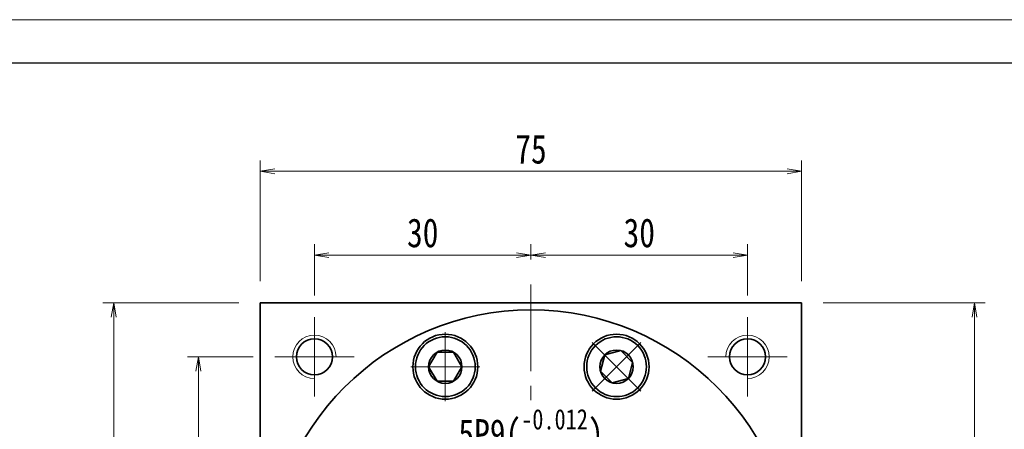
# Model space of a CAD drawing. Header units: millimetres. Extents: x -2 to 505, y 0 to 357.
# Tile 8 of 8: x 241 to 377, y 301 to 357. Entities that reach past the tile are written whole.
import ezdxf

# ---------------------------------------------------------------- set-up
doc = ezdxf.new("R2010")
doc.units = ezdxf.units.MM
doc.set_wipeout_variables(frame=1)
doc.linetypes.add('点画线', pattern=[18, 12, -2, 2, -2])
for name, color, linetype, lineweight in [('中心线层', 1, '点画线', 18), ('图框_外框线', 7, 'Continuous', 18), ('尺寸线层', 3, 'Continuous', 18), ('粗实线层', 7, 'Continuous', 35)]:
    doc.layers.add(name, color=color, linetype=linetype, lineweight=lineweight)
doc.styles.add('宋体', font='SimSun.ttf', dxfattribs={"width": 0.8})
doc.dimstyles.new('A水平标注$0', dxfattribs={"dimtxt": 3.5, "dimasz": 2, "dimexe": 1.5, "dimexo": 3, "dimgap": 1.1, "dimtad": 1, "dimtoh": 1, "dimdec": 4, "dimdsep": 46, "dimtxsty": '宋体', "dimblk": 'OPEN', "dimcen": 3, "dimclrd": 3, "dimclre": 3, "dimclrt": 6, "dimadec": 0, "dimazin": 0, "dimtm": 1e-09, "dimtfac": 1, "dimtdec": 4, "dimtix": 1, "dimtmove": 0, "dimatfit": 3, "dimldrblk": 'OPEN', "dimfxl": 0, "dimlwd": 13, "dimlwe": 13, "dimarcsym": 0})

# ---------------------------------------------------------------- blocks, each defined once
blk = doc.blocks.new('_Open')
at = {"color": 0, "linetype": 'ByBlock', "lineweight": -2}
for p, q in [((-1, 0.167), (0, 0)), ((-1, -0.167), (0, 0)), ((0, 0), (-1, 0))]:
    blk.add_line(p, q, dxfattribs=at)
blk = doc.blocks.new('*D7')
at = {"layer": 'Defpoints', "color": 0, "transparency": 16777216}
for p in [(281.83, 324.68), (311.83, 321.09), (281.83, 316.09)]:
    blk.add_point(p, dxfattribs=at)
at = {"layer": '尺寸线层', "color": 3, "lineweight": 13, "transparency": 16777216}
for p, q in [((281.83, 319.09), (281.83, 326.18)), ((311.83, 324.09), (311.83, 326.18)), ((309.83, 324.68), (283.83, 324.68))]:
    blk.add_line(p, q, dxfattribs=at)
at = {"layer": '尺寸线层', "color": 3, "lineweight": 13, "transparency": 16777216, "xscale": 2, "yscale": 2, "zscale": 2, "rotation": 180}
blk.add_blockref('_Open', (281.83, 324.68), dxfattribs=at)
at = {"layer": '尺寸线层', "color": 3, "lineweight": 13, "transparency": 16777216, "xscale": 2, "yscale": 2, "zscale": 2}
blk.add_blockref('_Open', (311.83, 324.68), dxfattribs=at)
at = {"layer": '尺寸线层', "color": 6, "transparency": 16777216, "insert": (296.83, 327.74), "char_height": 4, "attachment_point": 5, "style": '宋体', "bg_fill": 3, "box_fill_scale": 1.1, "bg_fill_color": 257, "bg_fill_transparency": 0}
blk.add_mtext('30', dxfattribs=at)
blk = doc.blocks.new('*D8')
at = {"layer": 'Defpoints', "color": 0, "transparency": 16777216}
for p in [(341.83, 324.68), (311.83, 321.09), (341.83, 316.09)]:
    blk.add_point(p, dxfattribs=at)
at = {"layer": '尺寸线层', "color": 3, "lineweight": 13, "transparency": 16777216}
for p, q in [((311.83, 324.09), (311.83, 326.18)), ((341.83, 319.09), (341.83, 326.18)), ((313.83, 324.68), (339.83, 324.68))]:
    blk.add_line(p, q, dxfattribs=at)
at = {"layer": '尺寸线层', "color": 3, "lineweight": 13, "transparency": 16777216, "xscale": 2, "yscale": 2, "zscale": 2, "rotation": 180}
blk.add_blockref('_Open', (311.83, 324.68), dxfattribs=at)
at = {"layer": '尺寸线层', "color": 3, "lineweight": 13, "transparency": 16777216, "xscale": 2, "yscale": 2, "zscale": 2}
blk.add_blockref('_Open', (341.83, 324.68), dxfattribs=at)
at = {"layer": '尺寸线层', "color": 6, "transparency": 16777216, "insert": (326.83, 327.74), "char_height": 4, "attachment_point": 5, "style": '宋体', "bg_fill": 3, "box_fill_scale": 1.1, "bg_fill_color": 257, "bg_fill_transparency": 0}
blk.add_mtext('30', dxfattribs=at)
blk = doc.blocks.new('*D9')
at = {"layer": 'Defpoints', "color": 0, "transparency": 16777216}
for p in [(274.33, 336.29), (274.33, 318.09), (349.33, 318.09)]:
    blk.add_point(p, dxfattribs=at)
at = {"layer": '尺寸线层', "color": 3, "lineweight": 13, "transparency": 16777216}
for p, q in [((274.33, 321.09), (274.33, 337.79)), ((349.33, 321.09), (349.33, 337.79)), ((347.33, 336.29), (276.33, 336.29))]:
    blk.add_line(p, q, dxfattribs=at)
at = {"layer": '尺寸线层', "color": 3, "lineweight": 13, "transparency": 16777216, "xscale": 2, "yscale": 2, "zscale": 2, "rotation": 180}
blk.add_blockref('_Open', (274.33, 336.29), dxfattribs=at)
at = {"layer": '尺寸线层', "color": 3, "lineweight": 13, "transparency": 16777216, "xscale": 2, "yscale": 2, "zscale": 2}
blk.add_blockref('_Open', (349.33, 336.29), dxfattribs=at)
at = {"layer": '尺寸线层', "color": 6, "transparency": 16777216, "insert": (311.83, 339.33), "char_height": 4, "attachment_point": 5, "style": '宋体', "bg_fill": 3, "box_fill_scale": 1.1, "bg_fill_color": 257, "bg_fill_transparency": 0}
blk.add_mtext('75', dxfattribs=at)
blk = doc.blocks.new('*D10')
at = {"layer": 'Defpoints', "color": 0, "transparency": 16777216}
for p in [(274.33, 318.09), (254.02, 243.09), (274.33, 243.09)]:
    blk.add_point(p, dxfattribs=at)
at = {"layer": '尺寸线层', "color": 3, "lineweight": 13, "transparency": 16777216}
for p, q in [((271.33, 318.09), (252.52, 318.09)), ((254.02, 316.09), (254.02, 245.09)), ((271.33, 243.09), (252.52, 243.09))]:
    blk.add_line(p, q, dxfattribs=at)
at = {"layer": '尺寸线层', "color": 3, "lineweight": 13, "transparency": 16777216, "xscale": 2, "yscale": 2, "zscale": 2}
for p, rotation in [((254.02, 318.09), 90), ((254.02, 243.09), 270)]:
    blk.add_blockref('_Open', p, dxfattribs=dict(at, rotation=rotation))
at = {"layer": '尺寸线层', "color": 6, "transparency": 16777216, "insert": (250.99, 280.59), "char_height": 4, "attachment_point": 5, "rotation": 90, "style": '宋体', "bg_fill": 3, "box_fill_scale": 1.1, "bg_fill_color": 257, "bg_fill_transparency": 0}
blk.add_mtext('75', dxfattribs=at)
blk = doc.blocks.new('*D11')
at = {"layer": 'Defpoints', "color": 0, "transparency": 16777216}
for p in [(276.33, 310.59), (265.75, 280.59), (271.33, 280.59)]:
    blk.add_point(p, dxfattribs=at)
at = {"layer": '尺寸线层', "color": 3, "lineweight": 13, "transparency": 16777216}
for p, q in [((273.33, 310.59), (264.25, 310.59)), ((265.75, 308.59), (265.75, 282.59)), ((268.33, 280.59), (264.25, 280.59))]:
    blk.add_line(p, q, dxfattribs=at)
at = {"layer": '尺寸线层', "color": 3, "lineweight": 13, "transparency": 16777216, "xscale": 2, "yscale": 2, "zscale": 2}
for p, rotation in [((265.75, 310.59), 90), ((265.75, 280.59), 270)]:
    blk.add_blockref('_Open', p, dxfattribs=dict(at, rotation=rotation))
at = {"layer": '尺寸线层', "color": 6, "transparency": 16777216, "insert": (262.7, 295.59), "char_height": 4, "attachment_point": 5, "rotation": 90, "style": '宋体', "bg_fill": 3, "box_fill_scale": 1.1, "bg_fill_color": 257, "bg_fill_transparency": 0}
blk.add_mtext('30', dxfattribs=at)
blk = doc.blocks.new('*X6')
at = {"layer": '中心线层', "linetype": '点画线', "lineweight": 18}
for p, q in [((0, -4.76), (0, 4.76)), ((-4.76, 0), (4.76, 0))]:
    blk.add_line(p, q, dxfattribs=at)
at = {"layer": '粗实线层'}
for p, q in [((-2.31, 0), (-1.15, 2)), ((-1.15, 2), (1.15, 2)), ((2.31, 0), (1.15, 2)), ((2.31, 0), (1.15, 2)), ((-2.31, 0), (-1.15, -2)), ((2.31, 0), (1.15, -2)), ((-1.15, -2), (1.15, -2))]:
    blk.add_line(p, q, dxfattribs=at)
blk.add_circle((0, 0), 2.31, dxfattribs=at)
for start, end in [(0, 180), (180, 360)]:
    blk.add_arc((0, 0), 4.14, start, end, dxfattribs=at)
blk = doc.blocks.new('*D14')
at = {"layer": 'Defpoints', "color": 0, "transparency": 16777216}
for p in [(349.33, 318.09), (341.63, 151.59), (373.27, 151.59)]:
    blk.add_point(p, dxfattribs=at)
at = {"layer": '尺寸线层', "color": 3, "lineweight": 13, "transparency": 16777216}
for p, q in [((352.33, 318.09), (374.77, 318.09)), ((373.27, 316.09), (373.27, 153.59)), ((344.63, 151.59), (374.77, 151.59))]:
    blk.add_line(p, q, dxfattribs=at)
at = {"layer": '尺寸线层', "color": 3, "lineweight": 13, "transparency": 16777216, "xscale": 2, "yscale": 2, "zscale": 2}
for p, rotation in [((373.27, 318.09), 89.99999999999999), ((373.27, 151.59), 270)]:
    blk.add_blockref('_Open', p, dxfattribs=dict(at, rotation=rotation))
at = {"layer": '尺寸线层', "color": 6, "transparency": 16777216, "insert": (370.21, 234.84), "char_height": 4, "attachment_point": 5, "rotation": 90, "style": '宋体', "bg_fill": 3, "box_fill_scale": 1.1, "bg_fill_color": 257, "bg_fill_transparency": 0}
blk.add_mtext('166.5', dxfattribs=at)
blk = doc.blocks.new('*D27')
at = {"layer": 'Defpoints', "color": 0, "transparency": 16777216}
for p in [(309.33, 295.39), (309.33, 289.69), (314.33, 289.69)]:
    blk.add_point(p, dxfattribs=at)
at = {"layer": '尺寸线层', "color": 3, "lineweight": 13, "transparency": 16777216}
for p, q in [((309.33, 292.69), (309.33, 296.89)), ((314.33, 292.69), (314.33, 296.89)), ((307.33, 295.39), (305.33, 295.39)), ((314.33, 295.39), (309.33, 295.39)), ((316.33, 295.39), (318.33, 295.39))]:
    blk.add_line(p, q, dxfattribs=at)
at = {"layer": '尺寸线层', "color": 3, "lineweight": 13, "transparency": 16777216, "xscale": 2, "yscale": 2, "zscale": 2}
blk.add_blockref('_Open', (309.33, 295.39), dxfattribs=at)
at = {"layer": '尺寸线层', "color": 3, "lineweight": 13, "transparency": 16777216, "xscale": 2, "yscale": 2, "zscale": 2, "rotation": 180}
blk.add_blockref('_Open', (314.33, 295.39), dxfattribs=at)
at = {"layer": '尺寸线层', "color": 6, "transparency": 16777216, "insert": (311.83, 299.97), "char_height": 4, "attachment_point": 5, "style": '宋体', "bg_fill": 3, "box_fill_scale": 1.1, "bg_fill_color": 257, "bg_fill_transparency": 0}
blk.add_mtext('{\\A1;\\A1;5P9({\\H0.707107x;\\S-0.012^ -0.042;})}', dxfattribs=at)

msp = doc.modelspace()

# ---------------------------------------------------------------- linework, layer by layer
at = {"layer": '中心线层'}
for p, q in [((311.82541, 236.5901), (311.82541, 321.0901)), ((281.82541, 305.0901), (281.82541, 316.0901)), ((341.82541, 316.0901), (341.82541, 305.0901)), ((276.32541, 310.5901), (287.32541, 310.5901)), ((336.32541, 310.5901), (347.32541, 310.5901))]:
    msp.add_line(p, q, dxfattribs=at)
at = {"layer": '粗实线层'}
for p, q in [((274.32541, 318.0901), (349.32541, 318.0901)), ((274.32541, 317.1901), (274.32541, 318.0901)), ((274.32541, 318.0901), (274.32541, 243.0901)), ((349.32541, 318.0901), (349.32541, 243.0901))]:
    msp.add_line(p, q, dxfattribs=at)
for centre, radius in [((281.82541, 310.5901), 2.5), ((299.96222, 309.23036), 4.5), ((323.6886, 309.23036), 4.5), ((341.82541, 310.5901), 2.5)]:
    msp.add_circle(centre, radius, dxfattribs=at)
at = {"layer": '粗实线层', "lineweight": 18}
for centre, start, end in [((281.82541, 310.5901), 0, 270), ((341.82541, 310.5901), 270, 180)]:
    msp.add_arc(centre, 3, start, end, dxfattribs=at)

# ---------------------------------------------------------------- next in the draw order: dimensions: what is measured, and where the dimension line sits
at = {"layer": '尺寸线层'}
dim = msp.add_linear_dim(base=(281.82541, 324.68272), p1=(311.82541, 321.0901), p2=(281.82541, 316.0901), angle=180, dimstyle='A水平标注$0', override={"dimtxt": 4, "dimblk": 'Open', "dimtfill": 1, "dimtfillclr": 256}, dxfattribs=at)
dim.commit()
dim.dimension.update_dxf_attribs({"geometry": '*D7', "text_midpoint": (296.82541, 327.73803)})

# ---------------------------------------------------------------- next in the draw order: wipeouts: each hides what was drawn before it
for points in [[(304.10222, 309.23036), (304.10215, 309.25463), (304.10194, 309.27889), (304.10158, 309.30315), (304.10109, 309.32741), (304.10045, 309.35166), (304.09966, 309.37591), (304.09874, 309.40016), (304.09767, 309.4244), (304.09647, 309.44863), (304.09512, 309.47286), (304.09362, 309.49707), (304.09199, 309.52128), (304.09021, 309.54548), (304.0883, 309.56967), (304.08624, 309.59384), (304.08404, 309.61801), (304.08169, 309.64216), (304.07921, 309.66629), (304.07658, 309.69041), (304.07382, 309.71452), (304.07091, 309.73861), (304.06786, 309.76268), (304.06467, 309.78673), (304.06134, 309.81076), (304.05787, 309.83478), (304.05425, 309.85877), (304.0505, 309.88274), (304.04661, 309.90669), (304.04257, 309.93061), (304.0384, 309.95451), (304.0384, 309.95451), (304.00033, 310.1432), (303.95354, 310.32992), (303.89811, 310.51425), (303.83418, 310.69582), (303.76188, 310.87421), (303.68136, 311.04905), (303.5928, 311.21996), (303.4964, 311.38657), (303.39235, 311.54851), (303.28089, 311.70545), (303.16226, 311.85703), (303.0367, 312.00294), (302.9045, 312.14285), (302.76594, 312.27647), (302.62132, 312.4035), (302.47095, 312.52367), (302.31516, 312.63672), (302.15428, 312.74241), (301.98866, 312.84051), (301.81867, 312.9308), (301.64465, 313.01309), (301.467, 313.08721), (301.2861, 313.15298), (301.10234, 313.21028), (300.91611, 313.25898), (300.72782, 313.29896), (300.53787, 313.33015), (300.34668, 313.35247), (300.15466, 313.36589), (299.96222, 313.37036), (299.96222, 313.37036), (299.76979, 313.36589), (299.57777, 313.35247), (299.38658, 313.33015), (299.19663, 313.29896), (299.00834, 313.25898), (298.82211, 313.21028), (298.63835, 313.15298), (298.45744, 313.08721), (298.27979, 313.01309), (298.10578, 312.9308), (297.93578, 312.84051), (297.77017, 312.74241), (297.60929, 312.63672), (297.45349, 312.52367), (297.30312, 312.4035), (297.1585, 312.27647), (297.01994, 312.14285), (296.88774, 312.00294), (296.76219, 311.85703), (296.64356, 311.70545), (296.5321, 311.54851), (296.42805, 311.38657), (296.33164, 311.21996), (296.24309, 311.04905), (296.16257, 310.87421), (296.09027, 310.69582), (296.02633, 310.51425), (295.97091, 310.32992), (295.92411, 310.1432), (295.88605, 309.95451), (295.88605, 309.95451), (295.88187, 309.93061), (295.87784, 309.90669), (295.87395, 309.88274), (295.87019, 309.85877), (295.86658, 309.83478), (295.86311, 309.81076), (295.85978, 309.78673), (295.85659, 309.76268), (295.85354, 309.73861), (295.85063, 309.71452), (295.84786, 309.69041), (295.84524, 309.66629), (295.84275, 309.64216), (295.84041, 309.61801), (295.83821, 309.59384), (295.83615, 309.56967), (295.83423, 309.54548), (295.83246, 309.52128), (295.83082, 309.49707), (295.82933, 309.47286), (295.82798, 309.44863), (295.82677, 309.4244), (295.82571, 309.40016), (295.82478, 309.37591), (295.824, 309.35166), (295.82336, 309.32741), (295.82286, 309.30315), (295.82251, 309.27889), (295.8223, 309.25463), (295.82222, 309.23036), (295.82222, 309.23036), (295.8279, 309.01369), (295.8449, 308.79762), (295.87319, 308.58273), (295.91269, 308.36961), (295.96329, 308.15885), (296.02485, 307.95103), (296.0972, 307.74672), (296.18015, 307.54647), (296.27346, 307.35084), (296.37688, 307.16036), (296.49013, 306.97556), (296.61289, 306.79693), (296.74484, 306.62498), (296.8856, 306.46016), (297.0348, 306.30294), (297.19202, 306.15375), (297.35684, 306.01298), (297.52879, 305.88103), (297.70742, 305.75827), (297.89222, 305.64502), (298.0827, 305.5416), (298.27833, 305.44829), (298.47858, 305.36534), (298.68289, 305.29299), (298.89071, 305.23143), (299.10147, 305.18083), (299.31459, 305.14133), (299.52948, 305.11304), (299.74555, 305.09604), (299.96222, 305.09036), (299.96222, 305.09036), (300.1789, 305.09604), (300.39497, 305.11304), (300.60986, 305.14133), (300.82298, 305.18083), (301.03373, 305.23143), (301.24155, 305.29299), (301.44587, 305.36534), (301.64611, 305.44829), (301.84174, 305.5416), (302.03222, 305.64502), (302.21703, 305.75827), (302.39566, 305.88103), (302.56761, 306.01298), (302.73242, 306.15375), (302.88965, 306.30294), (303.03884, 306.46016), (303.17961, 306.62498), (303.31155, 306.79693), (303.43432, 306.97556), (303.54757, 307.16036), (303.65099, 307.35084), (303.7443, 307.54647), (303.82725, 307.74672), (303.8996, 307.95103), (303.96116, 308.15885), (304.01176, 308.36961), (304.05125, 308.58273), (304.07954, 308.79762), (304.09655, 309.01369)], [(326.61602, 306.30294), (326.63313, 306.32015), (326.65013, 306.33746), (326.66703, 306.35486), (326.68383, 306.37237), (326.70053, 306.38997), (326.71713, 306.40767), (326.73362, 306.42547), (326.75, 306.44336), (326.76629, 306.46135), (326.78246, 306.47944), (326.79853, 306.49762), (326.81449, 306.51589), (326.83035, 306.53426), (326.84609, 306.55271), (326.86173, 306.57127), (326.87726, 306.58991), (326.89268, 306.60864), (326.90799, 306.62746), (326.92319, 306.64638), (326.93828, 306.66538), (326.95326, 306.68447), (326.96812, 306.70364), (326.98287, 306.72291), (326.99751, 306.74226), (327.01204, 306.76169), (327.02645, 306.78121), (327.04074, 306.80081), (327.05492, 306.8205), (327.06899, 306.84027), (327.08294, 306.86012), (327.08294, 306.86012), (327.18945, 307.02046), (327.28838, 307.18558), (327.37954, 307.35512), (327.46272, 307.52871), (327.53773, 307.70598), (327.60443, 307.88654), (327.66266, 308.07001), (327.7123, 308.25599), (327.75324, 308.44408), (327.7854, 308.63386), (327.8087, 308.82494), (327.82309, 309.01689), (327.82854, 309.2093), (327.82505, 309.40176), (327.81261, 309.59384), (327.79126, 309.78514), (327.76103, 309.97525), (327.72201, 310.16374), (327.67426, 310.35021), (327.6179, 310.53427), (327.55305, 310.7155), (327.47984, 310.89352), (327.39843, 311.06795), (327.30901, 311.23841), (327.21175, 311.40452), (327.10689, 311.56594), (326.99463, 311.7223), (326.87522, 311.87328), (326.74893, 312.01855), (326.61602, 312.15779), (326.61602, 312.15779), (326.47678, 312.2907), (326.33152, 312.41699), (326.18054, 312.53639), (326.02417, 312.64865), (325.86276, 312.75352), (325.69664, 312.85077), (325.52618, 312.9402), (325.35176, 313.0216), (325.17373, 313.09481), (324.9925, 313.15967), (324.80844, 313.21603), (324.62197, 313.26378), (324.43348, 313.3028), (324.24338, 313.33302), (324.05208, 313.35438), (323.85999, 313.36682), (323.66753, 313.37031), (323.47512, 313.36486), (323.28317, 313.35047), (323.09209, 313.32717), (322.90231, 313.29501), (322.71422, 313.25407), (322.52825, 313.20443), (322.34478, 313.1462), (322.16421, 313.0795), (321.98694, 313.00448), (321.81335, 312.92131), (321.64381, 312.83015), (321.4787, 312.73121), (321.31836, 312.62471), (321.31836, 312.62471), (321.2985, 312.61076), (321.27873, 312.59669), (321.25905, 312.58251), (321.23944, 312.56822), (321.21992, 312.5538), (321.20049, 312.53928), (321.18114, 312.52464), (321.16188, 312.50989), (321.1427, 312.49502), (321.12361, 312.48005), (321.10461, 312.46496), (321.0857, 312.44976), (321.06687, 312.43445), (321.04814, 312.41903), (321.0295, 312.4035), (321.01095, 312.38786), (320.99249, 312.37211), (320.97412, 312.35626), (320.95585, 312.3403), (320.93767, 312.32423), (320.91958, 312.30805), (320.90159, 312.29177), (320.8837, 312.27539), (320.8659, 312.2589), (320.8482, 312.2423), (320.8306, 312.2256), (320.81309, 312.2088), (320.79569, 312.1919), (320.77838, 312.17489), (320.76117, 312.15779), (320.76117, 312.15779), (320.61198, 312.00057), (320.47121, 311.83575), (320.33927, 311.6638), (320.2165, 311.48517), (320.10325, 311.30036), (319.99983, 311.10989), (319.90652, 310.91425), (319.82357, 310.71401), (319.75122, 310.5097), (319.68966, 310.30188), (319.63907, 310.09112), (319.59957, 309.878), (319.57128, 309.66311), (319.55427, 309.44704), (319.5486, 309.23036), (319.55427, 309.01369), (319.57128, 308.79762), (319.59957, 308.58273), (319.63907, 308.36961), (319.68966, 308.15885), (319.75122, 307.95103), (319.82357, 307.74672), (319.90652, 307.54647), (319.99983, 307.35084), (320.10325, 307.16036), (320.2165, 306.97556), (320.33927, 306.79693), (320.47121, 306.62498), (320.61198, 306.46016), (320.76117, 306.30294), (320.76117, 306.30294), (320.9184, 306.15375), (321.08321, 306.01298), (321.25517, 305.88103), (321.43379, 305.75827), (321.6186, 305.64502), (321.80908, 305.5416), (322.00471, 305.44829), (322.20495, 305.36534), (322.40927, 305.29299), (322.61709, 305.23143), (322.82784, 305.18083), (323.04096, 305.14133), (323.25585, 305.11304), (323.47193, 305.09604), (323.6886, 305.09036), (323.90527, 305.09604), (324.12134, 305.11304), (324.33624, 305.14133), (324.54935, 305.18083), (324.76011, 305.23143), (324.96793, 305.29299), (325.17224, 305.36534), (325.37249, 305.44829), (325.56812, 305.5416), (325.7586, 305.64502), (325.9434, 305.75827), (326.12203, 305.88103), (326.29398, 306.01298), (326.4588, 306.15375)]]:
    msp.add_wipeout(points).dxf.layer = '粗实线层'

# ---------------------------------------------------------------- next in the draw order: block references
at = {"layer": '粗实线层'}
msp.add_blockref('*X6', (299.96222, 309.23036), dxfattribs=at)

# ---------------------------------------------------------------- next in the draw order: dimensions: what is measured, and where the dimension line sits
at = {"layer": '尺寸线层'}
dim = msp.add_linear_dim(base=(341.82541, 324.68272), p1=(311.82541, 321.0901), p2=(341.82541, 316.0901), angle=180, dimstyle='A水平标注$0', override={"dimtxt": 4, "dimblk": 'Open', "dimtfill": 1, "dimtfillclr": 256}, dxfattribs=at)
dim.commit()
dim.dimension.update_dxf_attribs({"geometry": '*D8', "text_midpoint": (326.82541, 327.73803)})

# ---------------------------------------------------------------- next in the draw order: block references
at = {"layer": '粗实线层', "rotation": 315.0000000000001}
msp.add_blockref('*X6', (323.6886, 309.23036), dxfattribs=at)

# ---------------------------------------------------------------- next in the draw order: dimensions: what is measured, and where the dimension line sits
at = {"layer": '尺寸线层'}
dim = msp.add_linear_dim(base=(274.32541, 336.29264), p1=(349.32541, 318.0901), p2=(274.32541, 318.0901), dimstyle='A水平标注$0', override={"dimtxt": 4, "dimblk": 'Open', "dimtfill": 1, "dimtfillclr": 256}, dxfattribs=at)
dim.commit()
dim.dimension.update_dxf_attribs({"geometry": '*D9', "text_midpoint": (311.82541, 339.3256)})

# ---------------------------------------------------------------- next in the draw order: dimensions: what is measured, and where the dimension line sits
dim = msp.add_linear_dim(base=(254.01893, 243.0901), p1=(274.32541, 318.0901), p2=(274.32541, 243.0901), angle=270, dimstyle='A水平标注$0', override={"dimtxt": 4, "dimblk": 'Open', "dimtfill": 1, "dimtfillclr": 256}, dxfattribs=at)
dim.commit()
dim.dimension.update_dxf_attribs({"geometry": '*D10', "text_midpoint": (250.98597, 280.5901)})

# ---------------------------------------------------------------- next in the draw order: dimensions: what is measured, and where the dimension line sits
dim = msp.add_linear_dim(base=(265.75303, 280.5901), p1=(276.32541, 310.5901), p2=(271.32541, 280.5901), angle=270, dimstyle='A水平标注$0', override={"dimtxt": 4, "dimblk": 'Open', "dimtfill": 1, "dimtfillclr": 256}, dxfattribs=at)
dim.commit()
dim.dimension.update_dxf_attribs({"geometry": '*D11', "text_midpoint": (262.69772, 295.5901)})

# ---------------------------------------------------------------- next in the draw order: linework, layer by layer
at = {"layer": '粗实线层'}
msp.add_circle((311.82541, 280.5901), 36.5, dxfattribs=at)

# ---------------------------------------------------------------- next in the draw order: dimensions: what is measured, and where the dimension line sits
at = {"layer": '尺寸线层'}
dim = msp.add_linear_dim(base=(373.26716, 151.5901), p1=(349.32541, 318.0901), p2=(341.62541, 151.5901), angle=270, dimstyle='A水平标注$0', override={"dimtxt": 4}, dxfattribs=at)
dim.commit()
dim.dimension.update_dxf_attribs({"geometry": '*D14', "text_midpoint": (370.21185, 234.8401)})
dim = msp.add_linear_dim(base=(309.32541, 295.3901), p1=(314.32541, 289.6901), p2=(309.32541, 289.6901), text='{\\A1;\\A1;5P9({\\H0.707107x;\\S-0.012^ -0.042;})}', dimstyle='A水平标注$0', override={"dimtxt": 4, "dimblk": 'Open', "dimtp": -0.012, "dimtm": 0.042, "dimtdec": 3, "dimtfill": 1, "dimtfillclr": 256, "dimtzin": 8}, dxfattribs=at)
dim.commit()
dim.dimension.update_dxf_attribs({"geometry": '*D27', "text_midpoint": (311.82541, 299.97254)})

# ---------------------------------------------------------------- next in the draw order: linework, layer by layer
at = {"layer": '图框_外框线', "color": 3}
msp.add_lwpolyline([(0, 0), (505.23999, 0), (505.23999, 357.27685), (0, 357.27685)], close=True, dxfattribs=at)
at = {"layer": '图框_外框线', "color": 3, "lineweight": 25}
msp.add_lwpolyline([(30.07381, 6.01476), (499.22523, 6.01476), (499.22523, 351.26209), (30.07381, 351.26209)], close=True, dxfattribs=at)

doc.saveas('drawing.dxf')
